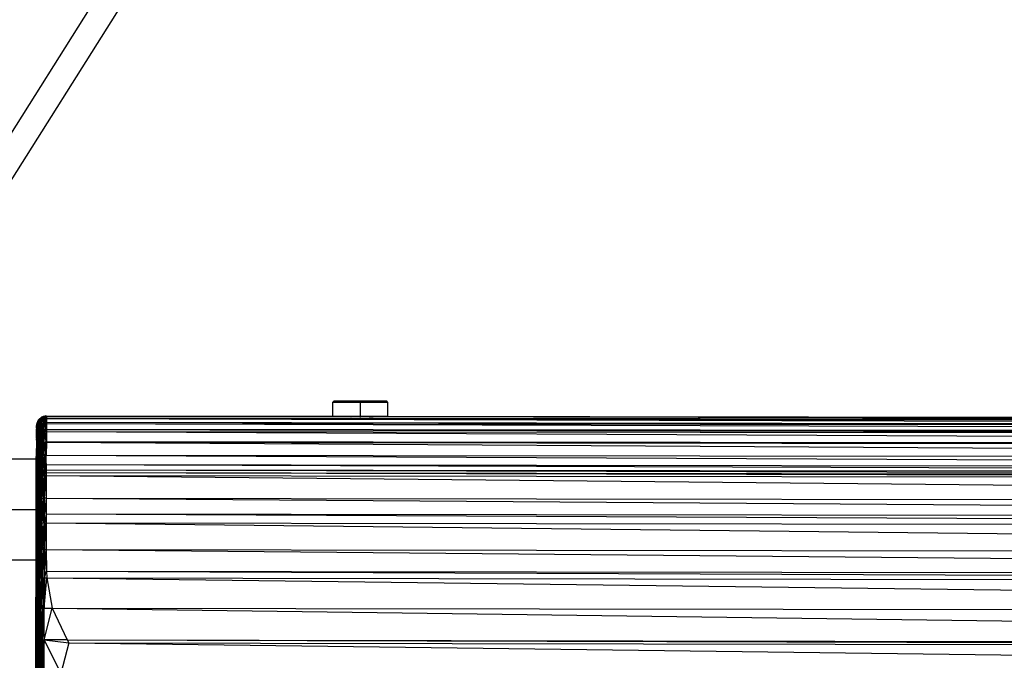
# Paper-space layout '_Frontal' of a CAD drawing. Header units: millimetres. Extents: x -124 to 674, y -13 to 1988.
# Tile 4 of 12: x -4 to 191, y 122 to 249. Entities that reach past the tile are written whole.
import ezdxf

# ---------------------------------------------------------------- set-up
doc = ezdxf.new("R2010")
doc.units = ezdxf.units.MM

psp = doc.layouts.new('_Frontal')

# ---------------------------------------------------------------- linework, layer by layer
at = {"color": 7, "linetype": 'Continuous', "lineweight": 25}
for p, q in [((-38.88, 175.03), (169.53, 505.14)), ((-34.65, 172.36), (173.76, 502.47)), ((58.05, 173.57), (57.75, 173.27)), ((57.75, 173.27), (57.75, 170.57)), ((68.75, 173.27), (57.75, 173.27)), ((58.05, 173.57), (68.45, 173.57)), ((63.25, 173.57), (63.25, 170.34)), ((68.75, 173.27), (68.45, 173.57)), ((68.75, 170.57), (68.75, 173.27)), ((-0.3, 169.86), (-0.02, 170.41)), ((-0.29, 170.24), (-0.02, 170.41)), ((-0.03, 170.02), (0.27, 170.53)), ((-0.03, 170.02), (-0.02, 170.41)), ((-0.02, 170.41), (0.27, 170.53)), ((0.57, 170.6), (0.25, 170.14)), ((0.25, 170.14), (0.27, 170.53)), ((0.27, 170.53), (0.57, 170.6)), ((0.56, 170.21), (0.57, 170.6)), ((0.57, 170.6), (0.88, 170.62)), ((0.87, 170.23), (0.57, 170.6)), ((0.88, 170.58), (0.57, 170.6)), ((0.88, 170.58), (0.87, 170.23)), ((0.88, 170.62), (0.88, 170.58)), ((0.88, 170.62), (60.98, 170.55)), ((0.88, 170.62), (61.01, 170.54)), ((0.88, 170.58), (61.28, 170.51)), ((0.88, 170.58), (61.48, 170.47)), ((57.75, 170.57), (68.75, 170.57)), ((60.75, 170.57), (60.75, 170.55)), ((65.01, 170.46), (546.28, 169.57)), ((65.23, 170.5), (482.95, 170)), ((65.49, 170.54), (482.91, 170)), ((65.52, 170.54), (482.67, 170.04)), ((65.75, 170.54), (65.75, 170.57)), ((-1.13, 167.46), (-1.09, 168.56)), ((-1.12, 168.25), (-1.08, 168.91)), ((-1.11, 168.59), (-1.12, 168.25)), ((-1.12, 168.25), (-1.09, 168.56)), ((-1.11, 168.59), (-1.08, 168.91)), ((-1.1, 167.75), (-1.02, 168.87)), ((-1.09, 168.56), (-1.1, 167.75)), ((-1.09, 168.56), (-1.01, 169.23)), ((-1.08, 168.91), (-1.09, 168.56)), ((-1.09, 168.56), (-1.02, 168.87)), ((-1.08, 168.91), (-1.01, 169.23)), ((-1.03, 168.04), (-0.9, 169.16)), ((-1.02, 168.87), (-1.03, 168.04)), ((-1.02, 168.87), (-0.89, 169.52)), ((-1.01, 169.23), (-1.02, 168.87)), ((-1.02, 168.87), (-0.9, 169.16)), ((-1.01, 169.23), (-0.89, 169.52)), ((-0.92, 167.03), (-0.75, 168.57)), ((-0.91, 168.32), (-0.74, 169.42)), ((-0.91, 168.32), (-0.9, 169.16)), ((-0.91, 168.32), (-0.75, 168.57)), ((-0.9, 169.16), (-0.73, 169.79)), ((-0.9, 169.16), (-0.89, 169.52)), ((-0.9, 169.16), (-0.74, 169.42)), ((-0.89, 169.52), (-0.73, 169.79)), ((-0.76, 167.26), (-0.55, 168.8)), ((-0.76, 167.26), (-0.75, 168.57)), ((-0.75, 168.57), (-0.54, 169.66)), ((-0.75, 168.57), (-0.74, 169.42)), ((-0.75, 168.57), (-0.55, 168.8)), ((-0.74, 169.42), (-0.53, 170.04)), ((-0.74, 169.42), (-0.73, 169.79)), ((-0.74, 169.42), (-0.54, 169.66)), ((-0.73, 169.79), (-0.53, 170.04)), ((-0.56, 167.48), (-0.31, 168.99)), ((-0.56, 167.48), (-0.55, 168.8)), ((-0.55, 168.8), (-0.3, 169.86)), ((-0.55, 168.8), (-0.54, 169.66)), ((-0.55, 168.8), (-0.31, 168.99)), ((-0.54, 169.66), (-0.29, 170.24)), ((-0.54, 169.66), (-0.53, 170.04)), ((-0.54, 169.66), (-0.3, 169.86)), ((-0.53, 170.04), (-0.29, 170.24)), ((-0.32, 167.66), (-0.05, 169.14)), ((-0.32, 167.66), (-0.31, 168.99)), ((-0.31, 168.99), (-0.03, 170.02)), ((-0.31, 168.99), (-0.3, 169.86)), ((-0.31, 168.99), (-0.05, 169.14)), ((-0.3, 169.86), (-0.29, 170.24)), ((-0.3, 169.86), (-0.03, 170.02)), ((-0.06, 167.8), (0.24, 169.25)), ((-0.06, 167.8), (-0.05, 169.14)), ((-0.05, 169.14), (0.25, 170.14)), ((-0.05, 169.14), (-0.03, 170.02)), ((-0.05, 169.14), (0.24, 169.25)), ((-0.03, 170.02), (0.25, 170.14)), ((0.23, 167.9), (0.55, 169.32)), ((0.24, 169.25), (0.23, 167.9)), ((0.56, 170.21), (0.24, 169.25)), ((0.25, 170.14), (0.24, 169.25)), ((0.24, 169.25), (0.55, 169.32)), ((0.56, 170.21), (0.25, 170.14)), ((0.55, 169.32), (0.54, 167.97)), ((0.56, 170.21), (0.55, 169.32)), ((0.55, 169.32), (0.86, 169.34)), ((0.55, 169.32), (0.85, 167.98)), ((0.55, 169.32), (0.86, 169.12)), ((0.87, 170.23), (0.56, 170.21)), ((0.87, 170.09), (0.56, 170.21)), ((0.86, 169.34), (0.56, 170.21)), ((0.86, 169.12), (0.85, 167.98)), ((0.87, 170.09), (0.86, 169.34)), ((0.86, 169.34), (546.28, 168.45)), ((0.86, 169.34), (546.28, 168.67)), ((0.86, 169.34), (0.86, 169.12)), ((0.86, 169.12), (546.27, 167.31)), ((0.86, 169.12), (546.28, 168.45)), ((0.87, 170.23), (0.87, 170.09)), ((0.87, 170.23), (546.28, 169.43)), ((0.87, 170.23), (546.28, 169.57)), ((0.87, 170.09), (546.28, 168.67)), ((0.87, 170.09), (546.28, 169.43)), ((-1.14, 166.22), (-1.1, 167.75)), ((-1.13, 167.46), (-1.14, 166.22)), ((-1.11, 166.5), (-1.14, 165.8)), ((-1.14, 166.22), (-1.11, 166.5)), ((-1.12, 168.25), (-1.13, 167.46)), ((-1.13, 167.46), (-1.1, 167.75)), ((-1.11, 166.5), (-1.03, 168.04)), ((-1.1, 167.75), (-1.11, 166.5)), ((-1.04, 166.77), (-1.11, 166.07)), ((-1.11, 166.5), (-1.04, 166.77)), ((-1.11, 166.5), (-1.11, 166.07)), ((-1.1, 167.75), (-1.03, 168.04)), ((-0.93, 166.59), (-1.05, 164.29)), ((-1.04, 166.77), (-0.91, 168.32)), ((-1.03, 168.04), (-1.04, 166.77)), ((-0.92, 167.03), (-1.04, 166.34)), ((-1.04, 166.77), (-0.92, 167.03)), ((-1.04, 166.77), (-1.04, 166.34)), ((-1.04, 166.34), (-0.93, 166.59)), ((-1.03, 168.04), (-0.91, 168.32)), ((-0.76, 166.82), (-0.94, 164.52)), ((-0.93, 166.59), (-0.94, 164.52)), ((-0.76, 167.26), (-0.93, 166.59)), ((-0.92, 167.03), (-0.93, 166.59)), ((-0.93, 166.59), (-0.76, 166.82)), ((-0.92, 167.03), (-0.91, 168.32)), ((-0.92, 167.03), (-0.76, 167.26)), ((-0.56, 167.03), (-0.77, 164.74)), ((-0.76, 166.82), (-0.77, 164.74)), ((-0.56, 167.48), (-0.76, 166.82)), ((-0.76, 167.26), (-0.56, 167.48)), ((-0.76, 167.26), (-0.76, 166.82)), ((-0.76, 166.82), (-0.56, 167.03)), ((-0.32, 167.21), (-0.57, 164.92)), ((-0.56, 167.03), (-0.57, 164.92)), ((-0.32, 167.66), (-0.56, 167.03)), ((-0.32, 167.66), (-0.56, 167.48)), ((-0.56, 167.48), (-0.56, 167.03)), ((-0.56, 167.03), (-0.32, 167.21)), ((-0.06, 167.35), (-0.33, 165.09)), ((-0.32, 167.21), (-0.33, 165.09)), ((-0.06, 167.8), (-0.32, 167.21)), ((-0.06, 167.8), (-0.32, 167.66)), ((-0.32, 167.66), (-0.32, 167.21)), ((-0.32, 167.21), (-0.06, 167.35)), ((0.23, 167.45), (-0.07, 165.21)), ((-0.06, 167.35), (-0.07, 165.21)), ((0.23, 167.9), (-0.06, 167.35)), ((0.23, 167.9), (-0.06, 167.8)), ((-0.06, 167.8), (-0.06, 167.35)), ((-0.06, 167.35), (0.23, 167.45)), ((0.22, 165.31), (0.53, 167.51)), ((0.23, 167.45), (0.22, 165.31)), ((0.54, 167.97), (0.23, 167.45)), ((0.23, 167.9), (0.54, 167.97)), ((0.23, 167.9), (0.23, 167.45)), ((0.23, 167.45), (0.53, 167.51)), ((0.53, 167.51), (0.52, 165.36)), ((0.54, 167.97), (0.53, 167.51)), ((0.53, 167.51), (0.85, 167.53)), ((0.53, 167.51), (0.84, 165.54)), ((0.85, 167.98), (0.54, 167.97)), ((0.54, 167.97), (0.85, 167.87)), ((0.54, 167.97), (0.85, 167.53)), ((0.85, 167.53), (0.84, 165.54)), ((0.85, 167.98), (0.85, 167.87)), ((0.85, 167.98), (546.27, 167.2)), ((0.85, 167.98), (546.27, 167.31)), ((0.85, 167.87), (546.27, 166.85)), ((0.85, 167.87), (546.27, 167.2)), ((0.85, 167.87), (0.85, 167.53)), ((0.85, 167.53), (546.26, 164.85)), ((0.85, 167.53), (546.27, 166.85)), ((-1.11, 166.07), (-1.15, 163.8)), ((-1.14, 165.8), (-1.15, 163.8)), ((-1.14, 166.22), (-1.14, 165.8)), ((-1.14, 165.8), (-1.11, 166.07)), ((-1.04, 166.34), (-1.12, 164.05)), ((-1.11, 166.07), (-1.12, 164.05)), ((-1.11, 166.07), (-1.04, 166.34)), ((-0.94, 164.52), (-1.06, 161.83)), ((-1.04, 166.34), (-1.05, 164.29)), ((-1.05, 164.29), (-0.94, 164.52)), ((-0.77, 164.74), (-0.94, 162.04)), ((-0.94, 164.52), (-0.77, 164.74)), ((-0.94, 164.52), (-0.94, 162.04)), ((-0.57, 164.92), (-0.78, 162.23)), ((-0.77, 164.74), (-0.78, 162.23)), ((-0.77, 164.74), (-0.57, 164.92)), ((-0.33, 165.09), (-0.58, 162.41)), ((-0.57, 164.92), (-0.58, 162.41)), ((-0.57, 164.92), (-0.33, 165.09)), ((-0.07, 165.21), (-0.34, 162.56)), ((-0.33, 165.09), (-0.34, 162.56)), ((-0.33, 165.09), (-0.07, 165.21)), ((-0.08, 162.67), (0.22, 165.31)), ((-0.07, 165.21), (-0.08, 162.67)), ((-0.07, 165.21), (0.22, 165.31)), ((0.21, 162.76), (0.52, 165.36)), ((0.22, 165.31), (0.21, 162.76)), ((0.22, 165.31), (0.52, 165.36)), ((0.51, 162.81), (0.84, 165.38)), ((0.52, 165.36), (0.51, 162.81)), ((0.52, 165.36), (0.84, 165.54)), ((0.52, 165.36), (0.84, 165.38)), ((0.84, 165.38), (0.83, 162.82)), ((0.84, 165.54), (546.26, 164.69)), ((0.84, 165.54), (546.26, 164.85)), ((0.84, 165.54), (0.84, 165.38)), ((0.84, 165.38), (546.25, 162.12)), ((0.84, 165.38), (546.26, 164.69)), ((-1.12, 164.05), (-1.16, 161.37)), ((-1.16, 161.37), (-1.15, 163.8)), ((-1.15, 163.8), (-1.12, 164.05)), ((-1.05, 164.29), (-1.13, 161.6)), ((-1.12, 164.05), (-1.13, 161.6)), ((-1.12, 164.05), (-1.05, 164.29)), ((-1.05, 164.29), (-1.06, 161.83)), ((-0.59, 159.52), (-0.34, 162.56)), ((-0.58, 162.41), (-0.34, 162.56)), ((-0.35, 159.66), (-0.08, 162.67)), ((-0.35, 159.66), (-0.34, 162.56)), ((-0.34, 162.56), (-0.08, 162.67)), ((-0.09, 159.77), (0.21, 162.76)), ((-0.09, 159.77), (-0.08, 162.67)), ((-0.08, 162.67), (0.21, 162.76)), ((0.2, 159.85), (0.51, 162.81)), ((0.2, 159.85), (0.21, 162.76)), ((0.21, 162.76), (0.51, 162.81)), ((0.5, 159.89), (0.51, 162.81)), ((0.51, 162.81), (0.83, 162.82)), ((0.51, 162.81), (0.82, 160.91)), ((0.82, 160.91), (0.83, 162.82)), ((0.83, 162.82), (546.24, 160.21)), ((0.83, 162.82), (546.25, 162.12)), ((-1.15, 161.97), (-35.81, 161.97)), ((-1.17, 158.57), (-1.13, 161.6)), ((-1.17, 158.57), (-1.16, 161.37)), ((-1.16, 161.37), (-1.13, 161.6)), ((-1.14, 158.79), (-1.06, 161.83)), ((-1.14, 158.79), (-1.13, 161.6)), ((-1.13, 161.6), (-1.06, 161.83)), ((-1.07, 158.99), (-0.94, 162.04)), ((-1.07, 158.99), (-1.06, 161.83)), ((-1.06, 161.83), (-0.94, 162.04)), ((-0.78, 162.23), (-0.95, 159.19)), ((-0.94, 162.04), (-0.95, 159.19)), ((-0.94, 162.04), (-0.78, 162.23)), ((-0.58, 162.41), (-0.79, 159.37)), ((-0.78, 162.23), (-0.79, 159.37)), ((-0.78, 162.23), (-0.58, 162.41)), ((-0.58, 162.41), (-0.59, 159.52)), ((0.5, 159.89), (0.82, 160.91)), ((0.82, 160.91), (546.24, 159.19)), ((0.82, 160.91), (546.24, 160.21)), ((0.82, 160.91), (0.82, 159.91)), ((-1.17, 157.44), (-1.14, 158.79)), ((-1.14, 158.79), (-1.17, 158.57)), ((-1.07, 158.99), (-1.15, 157.64)), ((-1.15, 157.64), (-1.14, 158.79)), ((-1.07, 158.99), (-1.14, 158.79)), ((-0.95, 159.19), (-1.07, 157.84)), ((-0.95, 159.19), (-1.07, 158.99)), ((-1.07, 157.84), (-1.07, 158.99)), ((-0.79, 159.37), (-0.96, 158.03)), ((-0.96, 158.03), (-0.95, 159.19)), ((-0.95, 159.19), (-0.79, 159.37)), ((-0.59, 159.52), (-0.8, 158.2)), ((-0.8, 158.2), (-0.79, 159.37)), ((-0.79, 159.37), (-0.59, 159.52)), ((-0.59, 158.36), (-0.35, 159.66)), ((-0.59, 159.52), (-0.35, 159.66)), ((-0.59, 158.36), (-0.59, 159.52)), ((-0.37, 154.03), (-0.09, 158.59)), ((-0.36, 158.49), (-0.09, 159.77)), ((-0.36, 158.49), (-0.35, 159.66)), ((-0.09, 158.59), (-0.36, 158.49)), ((-0.35, 159.66), (-0.09, 159.77)), ((-0.1, 154.12), (0.2, 158.67)), ((-0.1, 154.12), (-0.09, 158.59)), ((-0.09, 158.59), (0.2, 159.85)), ((-0.09, 159.77), (0.2, 159.85)), ((-0.09, 158.59), (-0.09, 159.77)), ((0.2, 158.67), (-0.09, 158.59)), ((0.18, 154.19), (0.5, 158.71)), ((0.18, 154.19), (0.2, 158.67)), ((0.2, 158.67), (0.5, 159.89)), ((0.2, 159.85), (0.5, 159.89)), ((0.2, 158.67), (0.2, 159.85)), ((0.5, 158.71), (0.2, 158.67)), ((0.49, 154.23), (0.81, 158.73)), ((0.49, 154.23), (0.5, 158.71)), ((0.82, 159.91), (0.5, 159.89)), ((0.5, 159.89), (0.81, 159.33)), ((0.5, 159.89), (0.81, 158.73)), ((0.5, 158.71), (0.5, 159.89)), ((0.81, 158.73), (0.5, 158.71)), ((0.81, 158.73), (0.8, 154.24)), ((0.82, 159.91), (0.81, 159.33)), ((0.81, 159.33), (0.81, 158.73)), ((0.81, 159.33), (546.23, 158.01)), ((0.81, 159.33), (546.23, 158.61)), ((0.81, 158.73), (546.21, 153.5)), ((0.81, 158.73), (546.23, 158.01)), ((0.82, 159.91), (546.23, 158.61)), ((0.82, 159.91), (546.24, 159.19)), ((-1.15, 157.64), (-1.18, 153.08)), ((-1.18, 153.08), (-1.17, 157.44)), ((-1.17, 157.44), (-1.17, 158.57)), ((-1.15, 157.64), (-1.17, 157.44)), ((-1.07, 157.84), (-1.16, 153.27)), ((-1.16, 153.27), (-1.15, 157.64)), ((-1.07, 157.84), (-1.15, 157.64)), ((-0.96, 158.03), (-1.09, 153.45)), ((-1.09, 153.45), (-1.07, 157.84)), ((-0.96, 158.03), (-1.07, 157.84)), ((-0.8, 158.2), (-0.97, 153.62)), ((-0.97, 153.62), (-0.96, 158.03)), ((-0.8, 158.2), (-0.96, 158.03)), ((-0.81, 153.77), (-0.59, 158.36)), ((-0.81, 153.77), (-0.8, 158.2)), ((-0.59, 158.36), (-0.8, 158.2)), ((-0.61, 153.91), (-0.36, 158.49)), ((-0.61, 153.91), (-0.59, 158.36)), ((-0.36, 158.49), (-0.59, 158.36)), ((-0.37, 154.03), (-0.36, 158.49)), ((-1.16, 153.27), (-1.19, 148.29)), ((-1.19, 148.29), (-1.18, 153.08)), ((-1.16, 153.27), (-1.18, 153.08)), ((-1.09, 153.45), (-1.17, 148.46)), ((-1.17, 148.46), (-1.16, 153.27)), ((-1.09, 153.45), (-1.16, 153.27)), ((-0.97, 153.62), (-1.1, 148.62)), ((-1.1, 148.62), (-1.09, 153.45)), ((-0.97, 153.62), (-1.09, 153.45)), ((-0.98, 148.78), (-0.81, 153.77)), ((-0.98, 148.78), (-0.97, 153.62)), ((-0.81, 153.77), (-0.97, 153.62)), ((-0.82, 148.92), (-0.61, 153.91)), ((-0.82, 148.92), (-0.81, 153.77)), ((-0.61, 153.91), (-0.81, 153.77)), ((-0.62, 149.04), (-0.37, 154.03)), ((-0.62, 149.04), (-0.61, 153.91)), ((-0.37, 154.03), (-0.61, 153.91)), ((-0.38, 149.15), (-0.1, 154.12)), ((-0.38, 149.15), (-0.37, 154.03)), ((-0.1, 154.12), (-0.37, 154.03)), ((-0.12, 149.24), (0.18, 154.19)), ((-0.12, 149.24), (-0.1, 154.12)), ((0.18, 154.19), (-0.1, 154.12)), ((0.17, 149.3), (0.49, 154.23)), ((0.17, 149.3), (0.18, 154.19)), ((0.49, 154.23), (0.18, 154.19)), ((0.47, 149.33), (0.49, 154.23)), ((0.8, 154.24), (0.49, 154.23)), ((0.79, 151.14), (0.49, 154.23)), ((0.8, 154.24), (0.79, 151.14)), ((0.8, 154.24), (546.19, 150.38)), ((0.8, 154.24), (546.21, 153.5)), ((-121.95, 151.97), (-1.18, 151.97)), ((0.79, 151.14), (0.47, 149.33)), ((0.79, 151.14), (0.78, 149.34)), ((0.79, 151.14), (546.18, 148.57)), ((0.79, 151.14), (546.19, 150.38)), ((-1, 143.54), (-0.82, 148.92)), ((-0.82, 148.92), (-0.98, 148.78)), ((-0.84, 143.67), (-0.62, 149.04)), ((-0.84, 143.67), (-0.82, 148.92)), ((-0.62, 149.04), (-0.82, 148.92)), ((-0.63, 143.79), (-0.38, 149.15)), ((-0.63, 143.79), (-0.62, 149.04)), ((-0.38, 149.15), (-0.62, 149.04)), ((-0.4, 143.88), (-0.12, 149.24)), ((-0.4, 143.88), (-0.38, 149.15)), ((-0.12, 149.24), (-0.38, 149.15)), ((-0.13, 143.96), (0.17, 149.3)), ((-0.13, 143.96), (-0.12, 149.24)), ((0.17, 149.3), (-0.12, 149.24)), ((0.47, 149.33), (0.15, 144.02)), ((0.15, 144.02), (0.17, 149.3)), ((0.47, 149.33), (0.17, 149.3)), ((0.46, 144.05), (0.78, 149.34)), ((0.47, 149.33), (0.46, 144.05)), ((0.47, 149.33), (0.78, 149.34)), ((0.78, 149.34), (0.77, 144.06)), ((0.78, 149.34), (546.15, 143.25)), ((0.78, 149.34), (546.18, 148.57)), ((-1.17, 148.46), (-1.21, 143.09)), ((-1.21, 143.09), (-1.19, 148.29)), ((-1.17, 148.46), (-1.19, 148.29)), ((-1.1, 148.62), (-1.18, 143.25)), ((-1.18, 143.25), (-1.17, 148.46)), ((-1.1, 148.62), (-1.17, 148.46)), ((-1.11, 143.4), (-0.98, 148.78)), ((-1.11, 143.4), (-1.1, 148.62)), ((-0.98, 148.78), (-1.1, 148.62)), ((-1, 143.54), (-0.98, 148.78)), ((-1.18, 143.25), (-1.22, 137.52)), ((-1.22, 137.52), (-1.21, 143.09)), ((-1.18, 143.25), (-1.21, 143.09)), ((-1.2, 137.66), (-1.11, 143.4)), ((-1.2, 137.66), (-1.18, 143.25)), ((-1.11, 143.4), (-1.18, 143.25)), ((-1.13, 137.8), (-1, 143.54)), ((-1.13, 137.8), (-1.11, 143.4)), ((-1, 143.54), (-1.11, 143.4)), ((-1.01, 137.93), (-0.84, 143.67)), ((-1.01, 137.93), (-1, 143.54)), ((-0.84, 143.67), (-1, 143.54)), ((-0.85, 138.05), (-0.63, 143.79)), ((-0.85, 138.05), (-0.84, 143.67)), ((-0.63, 143.79), (-0.84, 143.67)), ((-0.65, 138.16), (-0.4, 143.88)), ((-0.65, 138.16), (-0.63, 143.79)), ((-0.4, 143.88), (-0.63, 143.79)), ((-0.41, 138.25), (-0.13, 143.96)), ((-0.41, 138.25), (-0.4, 143.88)), ((-0.13, 143.96), (-0.4, 143.88)), ((0.15, 144.02), (-0.15, 138.32)), ((-0.15, 138.32), (-0.13, 143.96)), ((0.15, 144.02), (-0.13, 143.96)), ((0.14, 138.37), (0.46, 144.05)), ((0.15, 144.02), (0.14, 138.37)), ((0.15, 144.02), (0.46, 144.05)), ((0.46, 144.05), (0.44, 138.4)), ((0.46, 144.05), (0.77, 144.06)), ((0.46, 144.05), (0.85, 139.73)), ((0.77, 144.06), (546.13, 138.91)), ((0.77, 144.06), (546.15, 143.25)), ((0.77, 144.06), (0.85, 139.73)), ((-74, 141.97), (-1.21, 141.97)), ((0.44, 138.4), (0.85, 139.73)), ((0.85, 139.73), (0.95, 138.4)), ((0.85, 139.73), (546.12, 137.57)), ((0.85, 139.73), (546.13, 138.91)), ((-1.24, 131.6), (-1.2, 137.66)), ((-1.24, 131.6), (-1.22, 137.52)), ((-1.22, 131.72), (-1.13, 137.8)), ((-1.22, 131.72), (-1.2, 137.66)), ((-1.2, 137.66), (-1.22, 137.52)), ((-1.13, 137.8), (-1.2, 137.66)), ((-1.15, 131.85), (-1.01, 137.93)), ((-1.15, 131.85), (-1.13, 137.8)), ((-1.01, 137.93), (-1.13, 137.8)), ((-1.03, 131.97), (-0.85, 138.05)), ((-1.03, 131.97), (-1.01, 137.93)), ((-0.85, 138.05), (-1.01, 137.93)), ((-0.87, 132.09), (-0.65, 138.16)), ((-0.87, 132.09), (-0.85, 138.05)), ((-0.65, 138.16), (-0.85, 138.05)), ((-0.67, 132.18), (-0.41, 138.25)), ((-0.67, 132.18), (-0.65, 138.16)), ((-0.41, 138.25), (-0.65, 138.16)), ((-0.15, 138.32), (-0.43, 132.27)), ((-0.43, 132.27), (-0.41, 138.25)), ((-0.15, 138.32), (-0.41, 138.25)), ((-0.17, 132.33), (0.14, 138.37)), ((-0.15, 138.32), (-0.17, 132.33)), ((-0.15, 138.32), (0.14, 138.37)), ((0.12, 132.38), (0.44, 138.4)), ((0.14, 138.37), (0.12, 132.38)), ((0.14, 138.37), (0.44, 138.4)), ((0.42, 132.4), (0.95, 138.4)), ((0.44, 138.4), (0.42, 132.4)), ((0.44, 138.4), (0.95, 138.4)), ((0.95, 138.4), (2.01, 132.39)), ((0.95, 138.4), (546.08, 131.54)), ((0.95, 138.4), (546.12, 137.57)), ((-1.26, 125.35), (-1.22, 131.72)), ((-1.26, 125.35), (-1.24, 131.6)), ((-1.24, 125.45), (-1.15, 131.85)), ((-1.24, 125.45), (-1.22, 131.72)), ((-1.24, 131.6), (-1.22, 131.72)), ((-1.22, 131.72), (-1.15, 131.85)), ((-1.17, 125.57), (-1.03, 131.97)), ((-1.17, 125.57), (-1.15, 131.85)), ((-1.15, 131.85), (-1.03, 131.97)), ((-1.05, 125.68), (-0.87, 132.09)), ((-1.05, 125.68), (-1.03, 131.97)), ((-1.03, 131.97), (-0.87, 132.09)), ((-0.89, 125.78), (-0.67, 132.18)), ((-0.89, 125.78), (-0.87, 132.09)), ((-0.87, 132.09), (-0.67, 132.18)), ((-0.69, 125.87), (-0.43, 132.27)), ((-0.69, 125.87), (-0.67, 132.18)), ((-0.67, 132.18), (-0.43, 132.27)), ((-0.46, 125.95), (-0.17, 132.33)), ((-0.46, 125.95), (-0.43, 132.27)), ((-0.43, 132.27), (-0.17, 132.33)), ((-0.19, 126.01), (0.12, 132.38)), ((-0.19, 126.01), (-0.17, 132.33)), ((-0.17, 132.33), (0.12, 132.38)), ((0.09, 126.05), (0.42, 132.4)), ((0.09, 126.05), (0.12, 132.38)), ((0.12, 132.38), (0.42, 132.4)), ((0.41, 126.06), (0.42, 132.4)), ((0.41, 126.06), (2.01, 132.39)), ((0.42, 132.4), (2.01, 132.39)), ((2.01, 132.39), (5, 126.08)), ((2.01, 132.39), (546.04, 125.17)), ((2.01, 132.39), (546.08, 131.54)), ((-1.29, 118.81), (-1.24, 125.45)), ((-1.29, 118.81), (-1.26, 125.35)), ((-1.17, 125.57), (-1.26, 118.84)), ((-1.24, 125.45), (-1.26, 118.84)), ((-1.24, 125.45), (-1.26, 125.35)), ((-1.24, 125.45), (-1.17, 125.57)), ((-1.05, 125.68), (-1.2, 118.95)), ((-1.17, 125.57), (-1.2, 118.95)), ((-1.17, 125.57), (-1.05, 125.68)), ((-0.89, 125.78), (-1.08, 119.06)), ((-1.05, 125.68), (-1.08, 119.06)), ((-1.05, 125.68), (-0.89, 125.78)), ((-0.69, 125.87), (-0.92, 119.15)), ((-0.89, 125.78), (-0.92, 119.15)), ((-0.89, 125.78), (-0.69, 125.87)), ((-0.46, 125.95), (-0.72, 119.24)), ((-0.69, 125.87), (-0.72, 119.24)), ((-0.69, 125.87), (-0.46, 125.95)), ((-0.19, 126.01), (-0.48, 119.31)), ((-0.46, 125.95), (-0.48, 119.31)), ((-0.46, 125.95), (-0.19, 126.01)), ((0.09, 126.05), (-0.22, 119.37)), ((-0.19, 126.01), (-0.22, 119.37)), ((-0.19, 126.01), (0.09, 126.05)), ((0.41, 126.06), (0.07, 119.4)), ((0.09, 126.05), (0.07, 119.4)), ((0.09, 126.05), (0.41, 126.06)), ((0.37, 119.39), (0.41, 126.06)), ((5, 126.08), (0.41, 126.06)), ((0.41, 126.06), (5.31, 125.47)), ((0.41, 126.06), (3.71, 119.41)), ((5.31, 125.47), (3.71, 119.41)), ((5, 126.08), (5.31, 125.47)), ((5, 126.08), (546.04, 124.63)), ((5, 126.08), (546.04, 125.17)), ((5.31, 125.47), (546, 118.48)), ((5.31, 125.47), (546.04, 124.63))]:
    psp.add_line(p, q, dxfattribs=at)

doc.saveas('drawing.dxf')
